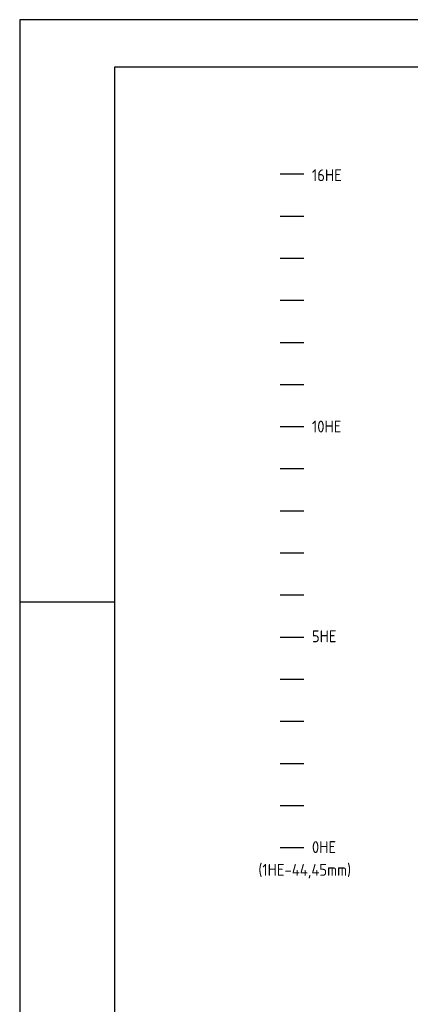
# Model space of a CAD drawing. Extents: x 0 to 599, y 0 to 420.
# Tile 2 of 10: x 0 to 82, y 212 to 420. Entities that reach past the tile are written whole.
import ezdxf
from ezdxf.enums import TextEntityAlignment as Align

# ---------------------------------------------------------------- set-up
doc = ezdxf.new("R2010")
doc.units = 0
doc.header["$MEASUREMENT"] = 0
doc.layers.get('0').update_dxf_attribs({"linetype": 'CONTINUOUS'})
for name, color, linetype in [('L025', 4, 'CONTINUOUS'), ('L035', 2, 'CONTINUOUS'), ('L070', 1, 'CONTINUOUS'), ('T025', 4, 'CONTINUOUS'), ('T035', 2, 'CONTINUOUS'), ('T050', 6, 'CONTINUOUS')]:
    doc.layers.add(name, color=color, linetype=linetype)
doc.styles.add('ISO', font='ISO.SHX')
doc.styles.get("Standard").update_dxf_attribs({"font": 'SIMPLEX'})

# ---------------------------------------------------------------- blocks, each defined once
blk = doc.blocks.new('RWS-A2')
at = {"layer": 'L025'}
for p, q in [((594, 420), (0, 420)), ((0, 420), (0, 0)), ((20, 297), (0, 297))]:
    blk.add_line(p, q, dxfattribs=at)
at = {"layer": 'L070'}
for p, q in [((584, 410), (20, 410)), ((20, 410), (20, 10))]:
    blk.add_line(p, q, dxfattribs=at)
at = {"layer": 'T025', "style": 'ISO'}
for tag, p in [('SCHAAL', (537, 51)), ('DAT', (569, 46)), ('GEC', (537, 41)), ('DAT', (569, 41)), ('GEZ', (537, 36)), ('DAT', (569, 36))]:
    blk.add_attdef(tag, p, '', height=2.5, dxfattribs=at)
for tag, p in [('A', (549, 32.5)), ('B', (559, 32.5)), ('C', (569, 32.5)), ('D', (579, 32.5)), ('C', (569, 27.5)), ('A', (549, 27.5)), ('B', (559, 27.5)), ('D', (579, 27.5)), ('2', (534, 22.5)), ('1', (574, 22.5))]:
    blk.add_attdef(tag, text='', height=2.5, dxfattribs=at).set_placement(p, align=Align.MIDDLE)
blk.add_attdef('*', (588, 26), '', height=2.5, rotation=90, dxfattribs=at)
blk.add_attdef('100', text='', height=2.5, dxfattribs=at).set_placement((560.5, 21), align=Align.RIGHT)
at = {"layer": 'T035', "style": 'ISO'}
for p in [(409, 37.5), (409, 30)]:
    blk.add_attdef('*', p, '', height=3.5, dxfattribs=at)
at = {"layer": 'T035'}
blk.add_attdef('*', (532.5, 12.5), '', height=3.5, dxfattribs=at)
at = {"layer": 'T050', "style": 'ISO'}
for tag, p in [('*', (409, 45)), ('95.001', (541.5, 12.5)), ('00003', (565, 12.5))]:
    blk.add_attdef(tag, p, '', height=5, dxfattribs=at)

msp = doc.modelspace()

# ---------------------------------------------------------------- linework, layer by layer
at = {"layer": 'L035', "linetype": 'Continuous'}
for p, q in [((55, 387.43), (60, 387.43)), ((55, 378.54), (60, 378.54)), ((55, 369.65), (60, 369.65)), ((55, 360.76), (60, 360.76)), ((55, 351.87), (60, 351.87)), ((55, 342.98), (60, 342.98)), ((55, 334.09), (60, 334.09)), ((55, 325.2), (60, 325.2)), ((55, 316.31), (60, 316.31)), ((55, 307.42), (60, 307.42)), ((55, 298.53), (60, 298.53)), ((55, 289.64), (60, 289.64)), ((55, 280.75), (60, 280.75)), ((55, 271.86), (60, 271.86)), ((55, 262.97), (60, 262.97)), ((55, 254.08), (60, 254.08)), ((55, 245.19), (60, 245.19))]:
    msp.add_line(p, q, dxfattribs=at)

# ---------------------------------------------------------------- block references
msp.add_blockref('RWS-A2', (0, 0))

# ---------------------------------------------------------------- texts
at = {"layer": 'T025', "linetype": 'Continuous', "style": 'ISO'}
for s, p in [('16HE', (61.7, 385.91)), ('10HE', (61.7, 332.84)), ('5HE', (61.7, 288.55)), ('0HE', (61.7, 244.04)), ('(1HE-44,45mm)', (50.4, 239.24))]:
    msp.add_text(s, height=2.5, dxfattribs=at).set_placement(p)

doc.saveas('drawing.dxf')
